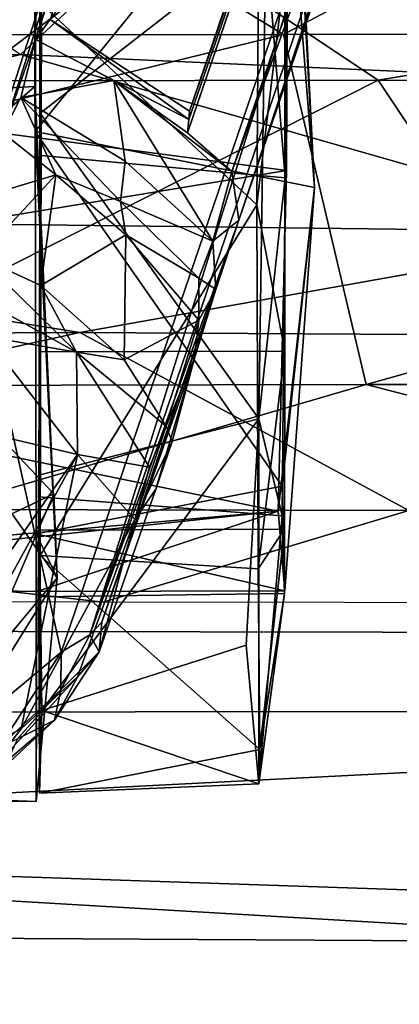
# Model space of a CAD drawing. Header units: millimetres. Extents: x -340 to 319, y -456 to 358.
# Tile 5 of 88: x -89 to -72, y -323 to -278. Entities that reach past the tile are written whole.
import ezdxf

# ---------------------------------------------------------------- set-up
doc = ezdxf.new("R2010")
doc.units = ezdxf.units.MM
doc.layers.add('Layer 01', color=7, linetype='Continuous', true_color=0x000000)
doc.styles.add('Default', font='arial.ttf')
doc.dimstyles.new('Default', dxfattribs={"dimscale": 10, "dimtxt": 2.5, "dimasz": 3, "dimexe": 1, "dimexo": 0.5, "dimgap": 0.8, "dimtad": 1, "dimtoh": 1, "dimzin": 1, "dimdsep": 46, "dimtxsty": 'Default', "dimcen": 2.5, "dimadec": 1, "dimazin": 1, "dimtfac": 1, "dimtdec": 4, "dimtix": 1, "dimtofl": 0, "dimtmove": 1, "dimatfit": 3, "dimfxl": 1, "dimtolj": 1, "dimtzin": 1, "dimarcsym": 0})

# ---------------------------------------------------------------- blocks, each defined once
blk = doc.blocks.new('*D1')
at = {"layer": 'Defpoints', "color": 0}
for p in [(-318.775, -319.833), (319.474, -319.833), (319.474, -445.833)]:
    blk.add_point(p, dxfattribs=at)
at = {"layer": 'Layer 01', "color": 0, "lineweight": -2}
for p, q in [((-318.775, -324.833), (-318.775, -455.833)), ((319.474, -324.833), (319.474, -455.833)), ((-288.775, -445.833), (289.474, -445.833))]:
    blk.add_line(p, q, dxfattribs=at)
at = {"layer": 'Layer 01', "color": 0}
for points in [[(-288.775, -440.833), (-288.775, -450.833), (-318.775, -445.833)], [(289.474, -450.833), (289.474, -440.833), (319.474, -445.833)]]:
    blk.add_solid(points, dxfattribs=at)
at = {"layer": 'Layer 01', "color": 0, "insert": (0.35, -425.071), "char_height": 25, "attachment_point": 5, "style": 'Default'}
blk.add_mtext('\\A1;638.25', dxfattribs=at)

msp = doc.modelspace()

# ---------------------------------------------------------------- linework, layer by layer
at = {"layer": 'Layer 01'}
for points in [[(-84.862, -253.431, 106.104), (-60.323, -179.11, 105.708), (-93.949, -282.112, 92.25)], [(-72.105, -215.4, 98.582), (-93.949, -282.112, 92.25), (-60.323, -179.11, 105.708)], [(-93.949, -282.112, 92.25), (-72.105, -215.4, 98.582), (-83.085, -249.254, 91.559)], [(-62.541, -238.998, 111.221), (-79.27, -284.85, 97.31), (-66.806, -248.348, 107.488)], [(-78.96, -287.065, 97.772), (-79.27, -284.85, 97.31), (-62.541, -238.998, 111.221)], [(-78.96, -287.065, 97.772), (-62.541, -238.998, 111.221), (-64.64, -244.119, 128.717)], [(-81.288, -283.104, 97.591), (-72.544, -257.433, 106.104), (-67.319, -242.209, 109.012)], [(-79.27, -284.85, 97.31), (-81.288, -283.104, 97.591), (-67.319, -242.209, 109.012), (-66.806, -248.348, 107.488)], [(-78.96, -287.065, 97.772), (-64.64, -244.119, 128.717), (-85.711, -305.857, 110.441)], [(-85.711, -305.857, 110.441), (-64.64, -244.119, 128.717), (-73.644, -267.448, 122.853)], [(-83.085, -249.254, 91.559), (-93.89, -282.583, 84.266), (-93.949, -282.112, 92.25)], [(-80.166, -253.189, 90.987), (-93.89, -282.583, 84.266), (-83.085, -249.254, 91.559)], [(-93.949, -282.112, 92.25), (-92.583, -277.472, 98.29), (-84.862, -253.431, 106.104)], [(-80.166, -253.189, 90.987), (-89.999, -283.429, 84.34), (-93.89, -282.583, 84.266)], [(-89.668, -283.1, 93.455), (-89.999, -283.429, 84.34), (-80.166, -253.189, 90.987)], [(-89.668, -283.1, 93.455), (-80.166, -253.189, 90.987), (-88.177, -278.866, 98.35)], [(-88.177, -278.866, 98.35), (-80.166, -253.189, 90.987), (-80.309, -254.93, 106.103)], [(-88.177, -278.866, 98.35), (-80.309, -254.93, 106.103), (-87.519, -277.97, 111.659)], [(-76.82, -269.075, 53.341), (-75.533, -285.577, 54.432), (-76.972, -256.952, 37.644)], [(-76.972, -256.952, 37.644), (-75.533, -285.577, 54.432), (-76.711, -264.117, 14.421)], [(-81.232, -282.506, 105.763), (-72.544, -257.433, 106.104), (-81.288, -283.104, 97.591)], [(-72.544, -257.433, 106.104), (-81.232, -282.506, 105.763), (-81.196, -282.12, 111.043), (-73.072, -258.879, 107.564)], [(-84.417, -257.809, 124.537), (-98.978, -264.005, 121.596), (-92.566, -281.748, 117.477), (-73.644, -267.448, 122.853)], [(-87.969, -258.104, 7.251), (-87.974, -282.215, -0.322), (-87.918, -284.136, 8.223), (-87.988, -267.903, 12.492)], [(-77.734, -274.258, 0.198), (-87.974, -282.215, -0.322), (-87.969, -258.104, 7.251)], [(-109.373, -258.844, 497.168), (-123.297, -278.661, 494.932), (-76.931, -278.653, 494.057)], [(-39.988, -259.023, 496.217), (-109.373, -258.844, 497.168), (-76.931, -278.653, 494.057)], [(-87.519, -277.97, 111.659), (-73.331, -259.078, 117.835), (-81.196, -282.12, 111.043)], [(-81.196, -282.12, 111.043), (-73.331, -259.078, 117.835), (-73.072, -258.879, 107.564)], [(-39.988, -259.023, 496.217), (-76.931, -278.653, 494.057), (-16.354, -278.626, 493.702)], [(-108.066, -261.386, 60.076), (-108.074, -282.05, 65.264), (-88.209, -281.01, 65.18), (-88.229, -262.11, 59.782)], [(-88.2, -283.048, 57.151), (-88.111, -263.992, 49.297), (-88.229, -262.11, 59.782)], [(-88.209, -281.01, 65.18), (-88.2, -283.048, 57.151), (-88.229, -262.11, 59.782)], [(-76.711, -264.117, 14.421), (-119.62, -279.193, 9.036), (-119.294, -263.179, 16.024)], [(-76.711, -264.117, 14.421), (-76.79, -284.804, 8.966), (-119.62, -279.193, 9.036)], [(-88.111, -263.992, 49.297), (-88.2, -283.048, 57.151), (-76.82, -269.075, 53.341)], [(-75.533, -285.577, 54.432), (-77.18, -300.252, 19.716), (-76.79, -284.804, 8.966), (-76.711, -264.117, 14.421)], [(-92.566, -281.748, 117.477), (-87.017, -306.636, 111.102), (-73.644, -267.448, 122.853)], [(-85.711, -305.857, 110.441), (-73.644, -267.448, 122.853), (-87.017, -306.636, 111.102)], [(-76.805, -267.906, 12.606), (-87.988, -267.903, 12.492), (-87.918, -284.136, 8.223), (-76.857, -285.147, 8.778)], [(-76.857, -285.147, 8.778), (-77.734, -274.258, 0.198), (-76.805, -267.906, 12.606)], [(-75.533, -285.577, 54.432), (-76.82, -269.075, 53.341), (-88.2, -283.048, 57.151)], [(-24.366, -270.301, 448.433), (-28.102, -282.259, 446.456), (-88.867, -279.548, 447.32), (-85.101, -276.07, 447.837)], [(-114.193, -280.795, 460.916), (-141.51, -272.643, 463.117), (-87.246, -270.982, 461.284)], [(-87.246, -270.982, 461.284), (-72.633, -280.716, 460.321), (-114.193, -280.795, 460.916)], [(-21.205, -272.201, 460.792), (-72.633, -280.716, 460.321), (-87.246, -270.982, 461.284)], [(-78.137, -286.369, 64.735), (-78.035, -271.504, 63.556), (-87.977, -277.2, 65.2)], [(-78.035, -271.504, 63.556), (-78.137, -286.369, 64.735), (-76.876, -275.783, 56.224)], [(4.565, -280.97, 460.04), (-72.633, -280.716, 460.321), (-21.205, -272.201, 460.792)], [(-77.734, -274.258, 0.198), (-78.045, -296.06, 3.75), (-87.974, -282.215, -0.322)], [(-78.045, -296.06, 3.75), (-77.734, -274.258, 0.198), (-76.857, -285.147, 8.778)], [(-76.868, -293.001, 52.401), (-87.988, -293.02, 52.507), (-87.914, -276.789, 56.778), (-76.876, -275.783, 56.224)], [(-76.876, -275.783, 56.224), (-78.137, -286.369, 64.735), (-76.868, -293.001, 52.401)], [(-88.867, -279.548, 447.32), (-119.341, -279.664, 447.666), (-93.456, -276.354, 447.87)], [(-87.972, -302.25, 58.148), (-87.914, -276.789, 56.778), (-87.988, -293.02, 52.507)], [(-87.914, -276.789, 56.778), (-87.972, -302.25, 58.148), (-87.977, -277.2, 65.2)], [(-78.137, -286.369, 64.735), (-87.977, -277.2, 65.2), (-87.972, -302.25, 58.148)], [(-81.232, -282.506, 105.763), (-88.177, -278.866, 98.35), (-87.519, -277.97, 111.659)], [(-87.519, -277.97, 111.659), (-81.196, -282.12, 111.043), (-81.232, -282.506, 105.763)], [(-76.931, -278.653, 494.057), (-123.297, -278.661, 494.932), (-142.383, -294.653, 490.602)], [(-76.931, -278.653, 494.057), (-142.383, -294.653, 490.602), (-73.186, -294.515, 489.534)], [(-88.846, -281.496, 96.372), (-89.668, -283.1, 93.455), (-88.177, -278.866, 98.35)], [(-84.622, -280.731, 98.063), (-88.846, -281.496, 96.372), (-88.177, -278.866, 98.35)], [(-88.177, -278.866, 98.35), (-81.232, -282.506, 105.763), (-84.622, -280.731, 98.063)], [(-16.354, -278.626, 493.702), (-76.931, -278.653, 494.057), (-73.186, -294.515, 489.534)], [(-16.354, -278.626, 493.702), (-73.186, -294.515, 489.534), (-16.277, -294.512, 489.302)], [(-76.79, -284.804, 8.966), (-118.923, -291.702, 11.34), (-119.62, -279.193, 9.036)], [(-88.867, -279.548, 447.32), (-119.077, -286.897, 445.984), (-119.341, -279.664, 447.666)], [(-88.867, -279.548, 447.32), (-60.646, -287.606, 445.218), (-119.077, -286.897, 445.984)], [(-28.102, -282.259, 446.456), (-60.646, -287.606, 445.218), (-88.867, -279.548, 447.32)], [(-72.633, -280.716, 460.321), (-122.036, -305.635, 446.948), (-114.193, -280.795, 460.916)], [(-72.633, -280.716, 460.321), (-55.924, -305.762, 446.129), (-122.036, -305.635, 446.948)], [(-88.209, -281.01, 65.18), (-108.074, -282.05, 65.264), (-97.333, -288.919, 64.987)], [(-88.209, -281.01, 65.18), (-97.333, -288.919, 64.987), (-87.193, -303.267, 59.426)], [(-84.622, -280.731, 98.063), (-84.114, -284.384, 96.014), (-88.846, -281.496, 96.372)], [(-88.2, -283.048, 57.151), (-88.209, -281.01, 65.18), (-87.193, -303.267, 59.426)], [(-81.232, -282.506, 105.763), (-81.288, -283.104, 97.591), (-84.622, -280.731, 98.063)], [(-80.142, -288.007, 95.734), (-84.114, -284.384, 96.014), (-84.622, -280.731, 98.063)], [(-79.27, -284.85, 97.31), (-80.142, -288.007, 95.734), (-84.622, -280.731, 98.063)], [(-81.288, -283.104, 97.591), (-79.27, -284.85, 97.31), (-84.622, -280.731, 98.063)], [(-72.633, -280.716, 460.321), (4.565, -280.97, 460.04), (-55.924, -305.762, 446.129)], [(-89.668, -283.1, 93.455), (-88.846, -281.496, 96.372), (-87.254, -285.002, 91.691)], [(-84.318, -286.216, 93.586), (-87.254, -285.002, 91.691), (-88.846, -281.496, 96.372)], [(-84.114, -284.384, 96.014), (-84.318, -286.216, 93.586), (-88.846, -281.496, 96.372)], [(-92.566, -281.748, 117.477), (-108.897, -305.602, 109.397), (-93.948, -312.431, 108.875), (-87.017, -306.636, 111.102)], [(-88.021, -298.611, 5.663), (-87.918, -284.136, 8.223), (-87.974, -282.215, -0.322)], [(-78.045, -296.06, 3.75), (-88.021, -298.611, 5.663), (-87.974, -282.215, -0.322)], [(-90.979, -286.122, 82.006), (-89.668, -283.1, 93.455), (-87.254, -285.002, 91.691)], [(-88.2, -283.048, 57.151), (-88.152, -301.279, 44.511), (-76.988, -299.12, 47.55)], [(-88.2, -283.048, 57.151), (-76.988, -299.12, 47.55), (-75.533, -285.577, 54.432)], [(-88.2, -283.048, 57.151), (-87.193, -303.267, 59.426), (-88.152, -301.279, 44.511)], [(-88.04, -299.603, 17.993), (-87.918, -284.136, 8.223), (-88.021, -298.611, 5.663)], [(-76.857, -285.147, 8.778), (-87.918, -284.136, 8.223), (-88.04, -299.603, 17.993), (-76.999, -300.458, 19.03)], [(-80.142, -288.007, 95.734), (-84.318, -286.216, 93.586), (-84.114, -284.384, 96.014)], [(-77.18, -300.252, 19.716), (-118.923, -291.702, 11.34), (-76.79, -284.804, 8.966)], [(-90.979, -286.122, 82.006), (-87.254, -285.002, 91.691), (-90.724, -288.743, 73.974)], [(-87.932, -290.016, 75.041), (-90.724, -288.743, 73.974), (-87.254, -285.002, 91.691)], [(-87.254, -285.002, 91.691), (-84.089, -287.723, 90.901), (-87.932, -290.016, 75.041)], [(-84.318, -286.216, 93.586), (-84.089, -287.723, 90.901), (-87.254, -285.002, 91.691)], [(-78.96, -287.065, 97.772), (-80.142, -288.007, 95.734), (-79.27, -284.85, 97.31)], [(-78.045, -296.06, 3.75), (-76.857, -285.147, 8.778), (-76.999, -300.458, 19.03)], [(-77.18, -300.252, 19.716), (-75.533, -285.577, 54.432), (-76.866, -303.852, 32.491)], [(-76.988, -299.12, 47.55), (-76.866, -303.852, 32.491), (-75.533, -285.577, 54.432)], [(-78.075, -302.862, 56.145), (-78.137, -286.369, 64.735), (-87.972, -302.25, 58.148)], [(-84.318, -286.216, 93.586), (-80.768, -289.688, 93.803), (-84.089, -287.723, 90.901)], [(-80.142, -288.007, 95.734), (-80.768, -289.688, 93.803), (-84.318, -286.216, 93.586)], [(-78.075, -302.862, 56.145), (-76.868, -293.001, 52.401), (-78.137, -286.369, 64.735)], [(-119.077, -286.897, 445.984), (-86.166, -292.158, 443.898), (-124.501, -292.348, 444.444)], [(-60.646, -287.606, 445.218), (-86.166, -292.158, 443.898), (-119.077, -286.897, 445.984)], [(-85.711, -305.857, 110.441), (-85.165, -305.277, 91.764), (-78.96, -287.065, 97.772)], [(-80, -290.2, 95.212), (-78.96, -287.065, 97.772), (-85.165, -305.277, 91.764)], [(-80.142, -288.007, 95.734), (-78.96, -287.065, 97.772), (-80, -290.2, 95.212)], [(-87.932, -290.016, 75.041), (-84.089, -287.723, 90.901), (-84.154, -293.387, 75.032)], [(-60.646, -287.606, 445.218), (-19.964, -292.544, 443.481), (-86.166, -292.158, 443.898)], [(-84.154, -293.387, 75.032), (-84.089, -287.723, 90.901), (-80.778, -291.585, 91.351)], [(-80.768, -289.688, 93.803), (-80.778, -291.585, 91.351), (-84.089, -287.723, 90.901)], [(-80.142, -288.007, 95.734), (-80, -290.2, 95.212), (-80.768, -289.688, 93.803)], [(-87.351, -299.463, 67.64), (-97.333, -288.919, 64.987), (-107.513, -309.033, 67.058)], [(-87.351, -299.463, 67.64), (-87.193, -303.267, 59.426), (-97.333, -288.919, 64.987)], [(-90.724, -288.743, 73.974), (-86.322, -293.036, 72.415), (-92.782, -289.49, 72.205)], [(-87.932, -290.016, 75.041), (-86.322, -293.036, 72.415), (-90.724, -288.743, 73.974)], [(-86.322, -293.036, 72.415), (-90.433, -292.332, 71.415), (-92.782, -289.49, 72.205)], [(-87.932, -290.016, 75.041), (-84.154, -293.387, 75.032), (-86.322, -293.036, 72.415)], [(-80.778, -291.585, 91.351), (-80.768, -289.688, 93.803), (-80, -290.2, 95.212)], [(-86.274, -297.676, 71.195), (-99.642, -294.517, 71.204), (-98.421, -290.443, 71.22), (-90.433, -292.332, 71.415)], [(-85.165, -305.277, 91.764), (-80.964, -293.315, 88.792), (-80, -290.2, 95.212)], [(-80.964, -293.315, 88.792), (-80.778, -291.585, 91.351), (-80, -290.2, 95.212)], [(-77.18, -300.252, 19.716), (-119.861, -304.056, 27.867), (-118.923, -291.702, 11.34)], [(-80.778, -291.585, 91.351), (-82.248, -296.4, 74.027), (-84.154, -293.387, 75.032)], [(-80.778, -291.585, 91.351), (-80.964, -293.315, 88.792), (-82.248, -296.4, 74.027)], [(-122.333, -300.108, 440.633), (-124.501, -292.348, 444.444), (-86.166, -292.158, 443.898)], [(-71.257, -300.213, 439.935), (-122.333, -300.108, 440.633), (-86.166, -292.158, 443.898)], [(-71.257, -300.213, 439.935), (-86.166, -292.158, 443.898), (-19.964, -292.544, 443.481)], [(-86.322, -293.036, 72.415), (-86.274, -297.676, 71.195), (-90.433, -292.332, 71.415)], [(-76.894, -301.06, 43.859), (-87.965, -301.114, 43.975), (-87.988, -293.02, 52.507), (-76.868, -293.001, 52.401)], [(-87.988, -293.02, 52.507), (-87.965, -301.114, 43.975), (-87.972, -302.25, 58.148)], [(-82.248, -296.4, 74.027), (-86.322, -293.036, 72.415), (-84.154, -293.387, 75.032)], [(-82.248, -296.4, 74.027), (-83.009, -298.257, 72.203), (-86.322, -293.036, 72.415)], [(-83.009, -298.257, 72.203), (-86.274, -297.676, 71.195), (-86.322, -293.036, 72.415)], [(-76.868, -293.001, 52.401), (-78.075, -302.862, 56.145), (-76.894, -301.06, 43.859)], [(-80.964, -293.315, 88.792), (-85.165, -305.277, 91.764), (-85.293, -306.628, 72.003), (-82.724, -299.247, 72.972)], [(-80.964, -293.315, 88.792), (-82.724, -299.247, 72.972), (-81.979, -297.09, 74.725)], [(-81.979, -297.09, 74.725), (-82.248, -296.4, 74.027), (-80.964, -293.315, 88.792)], [(-142.383, -294.653, 490.602), (-124.21, -309.38, 481.242), (-73.186, -294.515, 489.534)], [(-73.186, -294.515, 489.534), (-124.21, -309.38, 481.242), (-16.109, -309.259, 480.647)], [(-86.274, -297.676, 71.195), (-90.882, -304.31, 71.204), (-99.642, -294.517, 71.204)], [(-16.277, -294.512, 489.302), (-73.186, -294.515, 489.534), (-16.109, -309.259, 480.647)], [(-78.045, -296.06, 3.75), (-87.887, -309.287, 16.449), (-88.021, -298.611, 5.663)], [(-78.045, -296.06, 3.75), (-78.621, -306.324, 12.846), (-87.887, -309.287, 16.449)], [(-78.045, -296.06, 3.75), (-78.056, -312.604, 26.938), (-78.621, -306.324, 12.846)], [(-78.045, -296.06, 3.75), (-76.999, -300.458, 19.03), (-78.056, -312.604, 26.938)], [(-83.009, -298.257, 72.203), (-82.248, -296.4, 74.027), (-83.669, -300.633, 71.299)], [(-83.669, -300.633, 71.299), (-82.248, -296.4, 74.027), (-81.979, -297.09, 74.725)], [(-81.979, -297.09, 74.725), (-82.724, -299.247, 72.972), (-83.669, -300.633, 71.299)], [(-86.274, -297.676, 71.195), (-94.844, -313.259, 71.197), (-90.882, -304.31, 71.204)], [(-88.832, -310.116, 71.191), (-94.844, -313.259, 71.197), (-86.274, -297.676, 71.195)], [(-88.832, -310.116, 71.191), (-86.274, -297.676, 71.195), (-83.669, -300.633, 71.299)], [(-83.009, -298.257, 72.203), (-83.669, -300.633, 71.299), (-86.274, -297.676, 71.195)], [(-87.887, -309.287, 16.449), (-88.04, -299.603, 17.993), (-88.021, -298.611, 5.663)], [(-88.152, -301.279, 44.511), (-76.866, -303.852, 32.491), (-76.988, -299.12, 47.55)], [(-82.724, -299.247, 72.972), (-85.293, -306.628, 72.003), (-83.669, -300.633, 71.299)], [(-107.513, -309.033, 67.058), (-92.986, -312.535, 67.314), (-87.351, -299.463, 67.64)], [(-87.193, -303.267, 59.426), (-87.351, -299.463, 67.64), (-92.986, -312.535, 67.314)], [(-87.887, -309.287, 16.449), (-88.024, -304.123, 32.491), (-88.04, -299.603, 17.993)], [(-76.999, -300.458, 19.03), (-88.04, -299.603, 17.993), (-88.024, -304.123, 32.491), (-76.894, -303.985, 32.5)], [(-85.104, -304.368, 446.891), (-148.97, -304.332, 448.421), (-122.333, -300.108, 440.633)], [(-71.257, -300.213, 439.935), (-85.104, -304.368, 446.891), (-122.333, -300.108, 440.633)], [(-119.861, -304.056, 27.867), (-77.18, -300.252, 19.716), (-108.11, -303.537, 27.93)], [(-88.12, -303.888, 28.034), (-108.11, -303.537, 27.93), (-77.18, -300.252, 19.716)], [(-77.18, -300.252, 19.716), (-76.866, -303.852, 32.491), (-88.12, -303.888, 28.034)], [(2.474, -304.49, 446.618), (-85.104, -304.368, 446.891), (-71.257, -300.213, 439.935)], [(-88.832, -310.116, 71.191), (-83.669, -300.633, 71.299), (-86.274, -307.755, 71.344)], [(-83.669, -300.633, 71.299), (-85.293, -306.628, 72.003), (-86.274, -307.755, 71.344)], [(-76.999, -300.458, 19.03), (-76.894, -303.985, 32.5), (-78.056, -312.604, 26.938)], [(-76.894, -303.985, 32.5), (-88.024, -304.123, 32.491), (-87.965, -301.114, 43.975), (-76.894, -301.06, 43.859)], [(-87.996, -313.025, 36.594), (-87.965, -301.114, 43.975), (-88.024, -304.123, 32.491)], [(-87.972, -302.25, 58.148), (-87.965, -301.114, 43.975), (-87.996, -313.025, 36.594)], [(-78.006, -311.051, 42.846), (-76.894, -301.06, 43.859), (-78.075, -302.862, 56.145)], [(-76.894, -301.06, 43.859), (-78.006, -311.051, 42.846), (-76.894, -303.985, 32.5)], [(-88.152, -301.279, 44.511), (-88.12, -303.888, 28.034), (-76.866, -303.852, 32.491)], [(-88.12, -303.888, 28.034), (-88.152, -301.279, 44.511), (-88.145, -313.403, 28.589)], [(-88.145, -313.403, 28.589), (-88.152, -301.279, 44.511), (-87.193, -303.267, 59.426)], [(-78.006, -311.051, 42.846), (-87.972, -302.25, 58.148), (-87.996, -313.025, 36.594)], [(-78.006, -311.051, 42.846), (-78.075, -302.862, 56.145), (-87.972, -302.25, 58.148)], [(-87.193, -303.267, 59.426), (-95.613, -313.357, 37.774), (-88.145, -313.403, 28.589)], [(-87.193, -303.267, 59.426), (-92.986, -312.535, 67.314), (-95.613, -313.357, 37.774)], [(-108.109, -312.682, 27.931), (-108.11, -303.537, 27.93), (-88.12, -303.888, 28.034), (-88.145, -313.403, 28.589)], [(-87.887, -309.287, 16.449), (-87.996, -313.025, 36.594), (-88.024, -304.123, 32.491)], [(-78.056, -312.604, 26.938), (-76.894, -303.985, 32.5), (-78.006, -311.051, 42.846)], [(-122.036, -305.635, 446.948), (-55.924, -305.762, 446.129), (-57.122, -319.79, 469.034), (-117.67, -319.453, 469.734)], [(-85.293, -306.628, 72.003), (-85.165, -305.277, 91.764), (-85.711, -305.857, 110.441)], [(-85.711, -305.857, 110.441), (-87.028, -308.347, 109.83), (-85.293, -306.628, 72.003)], [(-85.711, -305.857, 110.441), (-87.017, -306.636, 111.102), (-87.028, -308.347, 109.83)], [(-78.621, -306.324, 12.846), (-78.056, -312.604, 26.938), (-87.887, -309.287, 16.449)], [(-93.948, -312.431, 108.875), (-89.83, -310.928, 109.491), (-87.017, -306.636, 111.102)], [(-89.83, -310.928, 109.491), (-87.028, -308.347, 109.83), (-87.017, -306.636, 111.102)], [(-86.274, -307.755, 71.344), (-85.293, -306.628, 72.003), (-87.322, -309.727, 72.228)], [(-87.322, -309.727, 72.228), (-85.293, -306.628, 72.003), (-87.028, -308.347, 109.83)], [(-86.274, -307.755, 71.344), (-90.933, -312.797, 71.57), (-88.832, -310.116, 71.191)], [(-86.274, -307.755, 71.344), (-87.322, -309.727, 72.228), (-90.933, -312.797, 71.57)], [(-88.996, -310.572, 108.716), (-87.028, -308.347, 109.83), (-89.83, -310.928, 109.491)], [(-88.996, -310.572, 108.716), (-87.322, -309.727, 72.228), (-87.028, -308.347, 109.83)], [(-133.988, -315.293, 475.363), (-16.109, -309.259, 480.647), (-124.21, -309.38, 481.242)], [(0.661, -319.833, 469.071), (-16.109, -309.259, 480.647), (-133.988, -315.293, 475.363)], [(-87.996, -313.025, 36.594), (-87.887, -309.287, 16.449), (-78.056, -312.604, 26.938)], [(-89.564, -311.818, 72.263), (-90.933, -312.797, 71.57), (-87.322, -309.727, 72.228)], [(-89.564, -311.818, 72.263), (-87.322, -309.727, 72.228), (-88.996, -310.572, 108.716)], [(-94.844, -313.259, 71.197), (-88.832, -310.116, 71.191), (-90.933, -312.797, 71.57)], [(-87.996, -313.025, 36.594), (-78.056, -312.604, 26.938), (-78.006, -311.051, 42.846)], [(-108.109, -312.682, 27.931), (-88.145, -313.403, 28.589), (-95.613, -313.357, 37.774)], [(-133.988, -315.293, 475.363), (-57.122, -319.79, 469.034), (0.661, -319.833, 469.071)], [(-57.122, -319.79, 469.034), (-133.988, -315.293, 475.363), (-117.67, -319.453, 469.734)]]:
    msp.add_3dface(points, dxfattribs=at)

# ---------------------------------------------------------------- dimensions: what is measured, and where the dimension line sits
dim = msp.add_linear_dim(base=(319.474, -445.833), p1=(-318.775, -319.833), p2=(319.474, -319.833), dimstyle='Default', override={"dimscale": 10, "dimtxt": 2.5, "dimasz": 3, "dimexe": 1, "dimexo": 0.5, "dimgap": 0.8, "dimtad": 1, "dimtih": 0, "dimtoh": 0, "dimdec": 2, "dimlfac": 1, "dimzin": 1, "dimtxsty": 'Default', "dimsah": 0, "dimcen": 2.5, "dimadec": 1, "dimazin": 1, "dimtix": 0, "dimtmove": 0, "dimtzin": 1}, dxfattribs=at)
dim.commit()
dim.dimension.update_dxf_attribs({"geometry": '*D1', "text_midpoint": (0.35, -425.071)})

doc.saveas('drawing.dxf')
